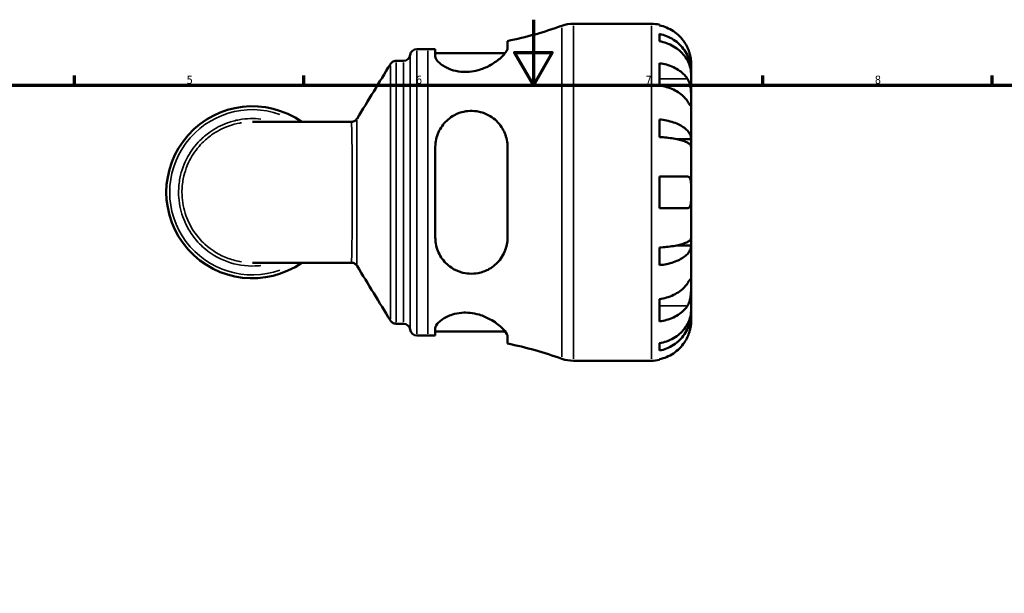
# Model space of a CAD drawing. Header units: millimetres. Extents: x 0 to 902, y 0 to 825.
# Tile 5 of 7: x 264 to 564, y 419 to 594. Entities that reach past the tile are written whole.
import ezdxf

# ---------------------------------------------------------------- set-up
doc = ezdxf.new("R2010")
doc.units = ezdxf.units.MM
for name, color, linetype, lineweight in [('Border (ISO)', 7, 'Continuous', 70), ('Visible (ISO)', 7, 'Continuous', 50), ('Visible Narrow (ISO)', 7, 'Continuous', 35)]:
    doc.layers.add(name, color=color, linetype=linetype, lineweight=lineweight)
doc.styles.add('Note Text (ISO)', font='tahoma.ttf')

# ---------------------------------------------------------------- blocks, each defined once
blk = doc.blocks.new('Borders Default Border')
at = {"layer": 'Border (ISO)'}
for p, q in [((280.3333282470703, 574.000015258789), (280.3333282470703, 576.8999862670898)), ((350.4166793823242, 574.000015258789), (350.4166793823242, 576.8999862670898)), ((490.5833435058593, 574.000015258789), (490.5833435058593, 576.8999862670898)), ((560.6666564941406, 574.000015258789), (560.6666564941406, 576.8999862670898))]:
    blk.add_line(p, q, dxfattribs=at)
at = {"layer": 'Border (ISO)', "flags": 128}
for points in [[(420.4999923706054, 594.0000152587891), (420.4999923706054, 574.000015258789), (414.7264862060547, 584.000015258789), (426.2734985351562, 584.000015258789), (420.4999923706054, 574.000015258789)], [(20, 20), (20, 574.000015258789), (820.999984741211, 574.000015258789), (820.999984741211, 20), (20, 20)]]:
    blk.add_lwpolyline(points, dxfattribs=at)
at = {"layer": 'Border (ISO)', "color": 232, "true_color": 0xca0064, "char_height": 2.5, "attachment_point": 7, "style": 'Note Text (ISO)'}
for s, insert in [('5', (314.6429940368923, 574.3473257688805)), ('6', (384.6603272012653, 574.3473257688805)), ('7', (454.7676605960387, 574.3999999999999)), ('8', (524.8089938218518, 574.3432739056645))]:
    blk.add_mtext(s, dxfattribs=dict(at, insert=insert))

msp = doc.modelspace()

# ---------------------------------------------------------------- linework, layer by layer
at = {"layer": 'Visible (ISO)'}
for p, q in [((432.7198983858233, 592.7379836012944), (456.5683131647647, 592.7379836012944)), ((458.9933131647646, 592.4930088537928), (458.9933131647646, 592.2630275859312)), ((458.9933131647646, 589.6322306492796), (458.9933131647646, 587.3967796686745)), ((412.6133131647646, 585.3538327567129), (412.6133131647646, 587.4798233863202)), ((384.9058131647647, 585.0129836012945), (388.2458131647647, 585.0129836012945)), ((390.5633131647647, 585.0350722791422), (390.5633131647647, 582.7841672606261)), ((390.5633131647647, 583.7529836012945), (411.8816228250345, 583.7529836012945)), ((378.6028701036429, 581.4079836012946), (380.8181273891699, 581.4079836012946)), ((458.9933131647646, 580.7476061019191), (458.9933131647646, 573.8886703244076)), ((468.6933131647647, 578.0792911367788), (468.6933131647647, 580.6129836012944)), ((468.6933131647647, 578.0792911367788), (468.6421278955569, 578.0792911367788)), ((468.6933131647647, 577.1149288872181), (468.6933131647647, 578.0792911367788)), ((468.6933131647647, 569.0803131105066), (468.6933131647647, 577.114928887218)), ((468.6933131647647, 557.4625150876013), (468.6933131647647, 569.0803131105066)), ((364.8944530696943, 562.7493336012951), (334.6933132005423, 562.7493336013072)), ((458.9933131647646, 563.5189880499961), (458.9933131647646, 558.122131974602)), ((468.6933131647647, 557.4625150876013), (464.4015756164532, 557.4625150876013)), ((468.6933131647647, 555.1343386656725), (468.6933131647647, 557.4625150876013)), ((390.5633131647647, 555.0979836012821), (390.5633131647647, 527.3779836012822)), ((412.6133131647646, 527.3779836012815), (412.6133131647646, 555.0979836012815)), ((468.6933131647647, 541.2379836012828), (468.6933131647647, 555.1343386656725)), ((458.9933131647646, 546.0879836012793), (458.9933131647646, 536.3879836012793)), ((468.6933131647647, 527.3416285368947), (468.6933131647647, 541.2379836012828)), ((468.6933131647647, 525.0134521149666), (468.6933131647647, 527.3416285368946)), ((458.9933131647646, 524.3538352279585), (458.9933131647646, 518.9569791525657)), ((468.6933131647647, 525.0134521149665), (464.4015756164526, 525.0134521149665)), ((468.6933131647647, 513.395654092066), (468.6933131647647, 525.0134521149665)), ((334.6933132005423, 519.7266336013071), (364.8944530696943, 519.7266336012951)), ((468.6933131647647, 505.3610383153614), (468.6933131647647, 513.395654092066)), ((458.9933131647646, 508.5872968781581), (458.9933131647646, 501.7283611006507)), ((468.6933131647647, 504.396676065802), (468.6933131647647, 505.3610383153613)), ((468.6933131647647, 504.3966760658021), (468.6421278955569, 504.3966760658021)), ((468.6933131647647, 501.8629836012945), (468.6933131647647, 504.3966760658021)), ((378.6028701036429, 501.0679836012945), (380.8181273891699, 501.0679836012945)), ((390.5633131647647, 499.6917999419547), (390.5633131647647, 497.4408949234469)), ((384.9058131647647, 497.4629836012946), (388.2458131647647, 497.4629836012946)), ((390.5633131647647, 498.7229836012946), (411.8816228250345, 498.7229836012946)), ((412.6133131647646, 494.9961438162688), (412.6133131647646, 497.1221344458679)), ((458.9933131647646, 495.0791875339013), (458.9933131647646, 492.8437365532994)), ((458.9933131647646, 490.212939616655), (458.9933131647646, 489.9829583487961)), ((432.7198983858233, 489.7379836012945), (456.5683131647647, 489.7379836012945))]:
    msp.add_line(p, q, dxfattribs=at)
for centre, radius, start, end in [((432.7198983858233, 582.4379836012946), 10.3, 90, 109.7075450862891), ((456.5683131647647, 580.6129836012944), 12.125, 78.46304096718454, 90), ((388.2458131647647, 706.5977655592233), 121.5847819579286, 281.5612694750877, 289.707545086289), ((384.9058131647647, 582.9529836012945), 2.06, 89.99999999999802, 172.8192442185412), ((388.2458131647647, 706.5977655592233), 121.5847819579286, 270, 271.0921680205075), ((380.8181273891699, 583.4679836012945), 2.06, 270, 352.8192442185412), ((334.6933131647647, 541.2379836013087), 26.29165, 54.90319877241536, 305.0968012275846), ((380.8181273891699, 499.0079836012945), 2.06, 7.18075578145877, 90), ((384.9058131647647, 499.5229836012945), 2.06, 187.1807557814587, 270), ((388.2458131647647, 375.8782016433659), 121.5847819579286, 88.90783197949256, 90), ((388.2458131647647, 375.8782016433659), 121.5847819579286, 70.29245491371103, 78.43873052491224), ((432.7198983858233, 500.0379836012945), 10.3, 250.2924549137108, 270), ((456.5683131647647, 501.8629836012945), 12.125, 270, 281.5369590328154)]:
    msp.add_arc(centre, radius, start, end, dxfattribs=at)
for points, knots in [([(467.561533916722, 585.462983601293), (467.3071853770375, 586.0128942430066), (466.9968268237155, 586.572451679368), (466.1894074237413, 587.7850757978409), (465.662669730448, 588.4185735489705), (464.603546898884, 589.4807175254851), (463.9739800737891, 590.0075844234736), (462.6177962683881, 590.9164430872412), (461.8911698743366, 591.2984208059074), (460.5283021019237, 591.8643248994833), (459.7698611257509, 592.1038009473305), (458.9933131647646, 592.2630275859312)], [5.914314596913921, 5.914314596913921, 5.914314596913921, 5.914314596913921, 6.089730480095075, 6.089730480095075, 6.31513038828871, 6.31513038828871, 6.539719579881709, 6.539719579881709, 6.764308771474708, 6.764308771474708, 6.982426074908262, 6.982426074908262, 6.982426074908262, 6.982426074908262]), ([(458.9933131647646, 589.6322306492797), (459.7705645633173, 589.4781028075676), (460.529735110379, 589.2462113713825), (461.8931959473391, 588.698416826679), (462.619834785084, 588.3288566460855), (463.9761360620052, 587.4494963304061), (464.6058056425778, 586.939706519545), (465.6646842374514, 585.9123346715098), (466.1911477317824, 585.299832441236), (467.0988695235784, 583.9811017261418), (467.4801442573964, 583.2748838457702), (468.0544659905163, 581.9292075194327), (468.2999289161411, 581.165540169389), (468.6193419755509, 579.6052581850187), (468.6933131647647, 578.8086475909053), (468.6933131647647, 578.0792911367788)], [0.2300348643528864, 0.2300348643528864, 0.2300348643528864, 0.2300348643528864, 0.4483378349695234, 0.4483378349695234, 0.672895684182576, 0.672895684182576, 0.8974535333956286, 0.8974535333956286, 1.122626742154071, 1.122626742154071, 1.347799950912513, 1.347799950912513, 1.573805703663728, 1.573805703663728, 1.799811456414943, 1.799811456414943, 1.799811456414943, 1.799811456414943]), ([(468.6933131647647, 577.114928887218), (468.6933131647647, 577.7640393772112), (468.6193419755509, 578.4730045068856), (468.2999289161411, 579.8616196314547), (468.0544659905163, 580.5412660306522), (467.4801442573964, 581.7388870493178), (467.0988695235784, 582.3674047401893), (466.1911477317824, 583.541044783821), (465.6646842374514, 584.0861576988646), (464.6058056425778, 585.0004950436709), (463.9761360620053, 585.4541962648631), (462.619834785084, 586.2368067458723), (461.8931959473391, 586.5657068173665), (460.529735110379, 587.053231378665), (459.7705645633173, 587.2596094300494), (458.9933131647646, 587.3967796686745)], [5.405432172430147, 5.405432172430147, 5.405432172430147, 5.405432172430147, 5.631437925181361, 5.631437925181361, 5.857443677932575, 5.857443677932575, 6.082616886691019, 6.082616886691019, 6.307790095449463, 6.307790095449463, 6.532347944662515, 6.532347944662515, 6.756905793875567, 6.756905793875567, 6.975208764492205, 6.975208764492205, 6.975208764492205, 6.975208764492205]), ([(412.6133131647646, 585.3538327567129), (412.6133131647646, 585.3006165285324), (412.6094097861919, 585.2456290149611), (412.5680114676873, 584.9426017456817), (412.4621855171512, 584.6655132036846), (411.9043686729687, 583.6808850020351), (411.1870372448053, 582.8754002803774), (409.3595613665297, 581.3308190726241), (408.2887587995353, 580.5863656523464), (406.014989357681, 579.3839668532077), (404.8533106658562, 578.8976463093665), (402.731580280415, 578.3124258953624), (401.8302389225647, 578.1451853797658), (400.0545025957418, 577.9940033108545), (399.2054601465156, 578.0019053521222), (397.3318021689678, 578.1912626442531), (396.3547377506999, 578.4159875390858), (394.2185213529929, 579.141997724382), (393.1710398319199, 579.7115072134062), (391.5356958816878, 580.918885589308), (390.9666993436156, 581.5606960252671), (390.6137926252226, 582.3648509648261), (390.5633131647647, 582.5809044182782), (390.5633131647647, 582.7841672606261)], [-3.959481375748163, -3.959481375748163, -3.959481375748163, -3.959481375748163, -3.906055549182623, -3.906055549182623, -3.673993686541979, -3.673993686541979, -3.147422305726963, -3.147422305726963, -2.676255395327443, -2.676255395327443, -2.279367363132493, -2.279367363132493, -2.002004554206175, -2.002004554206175, -1.740958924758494, -1.740958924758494, -1.408610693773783, -1.408610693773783, -0.9362447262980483, -0.9362447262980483, -0.4420831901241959, -0.4420831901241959, -0.2484767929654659, -0.2484767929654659, -0.2484767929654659, -0.2484767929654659]), ([(468.6933131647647, 580.6129836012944), (468.6933131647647, 580.6129836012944), (468.6938225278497, 580.6716311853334), (468.6894468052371, 580.9146859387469), (468.6838752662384, 581.1097065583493), (468.6391703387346, 581.6979571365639), (468.5900586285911, 582.1265972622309), (468.4260122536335, 582.9632740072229), (468.3383737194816, 583.3272971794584), (468.1429905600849, 583.9871270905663), (468.047473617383, 584.272671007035), (467.8295155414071, 584.8531358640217), (467.7073397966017, 585.1458972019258), (467.5703216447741, 585.4439551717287), (467.5659330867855, 585.4534724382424), (467.561533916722, 585.462983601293)], [-3.375359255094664, -3.375359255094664, -3.375359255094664, -3.375359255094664, -3.244720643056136, -3.244720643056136, -3.100812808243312, -3.100812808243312, -2.913185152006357, -2.913185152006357, -2.78540811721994, -2.78540811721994, -2.690943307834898, -2.690943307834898, -2.594272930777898, -2.594272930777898, -2.591082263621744, -2.591082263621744, -2.591082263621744, -2.591082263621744]), ([(376.8437130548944, 580.4199596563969), (376.8754215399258, 580.4719880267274), (376.9138438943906, 580.5302511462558), (377.0139701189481, 580.6617319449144), (377.0756225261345, 580.7351671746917), (377.2384860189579, 580.8956244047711), (377.3400346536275, 580.983127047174), (377.603219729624, 581.1560550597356), (377.7662488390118, 581.241430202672), (378.153103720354, 581.3685701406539), (378.3771075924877, 581.4079836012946), (378.602870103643, 581.4079836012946)], [3.1395872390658, 3.1395872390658, 3.1395872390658, 3.1395872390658, 3.139990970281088, 3.139990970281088, 3.140394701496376, 3.140394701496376, 3.140798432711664, 3.140798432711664, 3.141202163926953, 3.141202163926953, 3.14160589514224, 3.14160589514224, 3.14160589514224, 3.14160589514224]), ([(458.9933131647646, 580.7476061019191), (459.7698611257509, 580.6350158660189), (460.5283021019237, 580.4656807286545), (461.8911698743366, 580.0655261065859), (462.6177962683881, 579.795427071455), (463.9739800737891, 579.1527669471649), (464.603546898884, 578.7802157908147), (465.662669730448, 578.029166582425), (466.1894074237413, 577.5812160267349), (466.9968268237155, 576.7237612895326), (467.3071853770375, 576.3280944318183), (467.561533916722, 575.9392488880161)], [0.2300371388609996, 0.2300371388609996, 0.2300371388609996, 0.2300371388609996, 0.4481544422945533, 0.4481544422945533, 0.6727436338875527, 0.6727436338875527, 0.8973328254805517, 0.8973328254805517, 1.122732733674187, 1.122732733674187, 1.298148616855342, 1.298148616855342, 1.298148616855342, 1.298148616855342]), ([(467.561533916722, 575.9392488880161), (467.6151757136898, 575.8572418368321), (467.6671855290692, 575.7717327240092), (467.8493993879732, 575.4491095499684), (467.968345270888, 575.1930566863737), (468.1861228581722, 574.6176238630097), (468.2814170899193, 574.2981973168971), (468.4726177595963, 573.4780129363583), (468.5481169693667, 572.9695455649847), (468.6559704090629, 571.8413804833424), (468.6770289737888, 571.2343703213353), (468.695565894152, 570.0730037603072), (468.6933131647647, 569.5340480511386), (468.6933131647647, 569.0803131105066)], [-0.7809009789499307, -0.7809009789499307, -0.7809009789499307, -0.7809009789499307, -0.742496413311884, -0.742496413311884, -0.6416801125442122, -0.6416801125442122, -0.5330879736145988, -0.5330879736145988, -0.3772794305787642, -0.3772794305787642, -0.1925034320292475, -0.1925034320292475, 0, 0, 0, 0]), ([(467.561533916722, 569.0803131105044), (467.3071853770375, 569.4691586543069), (466.9968268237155, 569.864825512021), (466.1894074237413, 570.7222802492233), (465.662669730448, 571.1702308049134), (464.603546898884, 571.9212800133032), (463.9739800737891, 572.2938311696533), (462.6177962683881, 572.9364912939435), (461.8911698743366, 573.2065903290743), (460.5283021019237, 573.606744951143), (459.7698611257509, 573.7760800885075), (458.9933131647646, 573.8886703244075)], [5.914314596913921, 5.914314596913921, 5.914314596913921, 5.914314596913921, 6.089730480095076, 6.089730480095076, 6.315130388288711, 6.315130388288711, 6.53971957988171, 6.53971957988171, 6.764308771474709, 6.764308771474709, 6.98242607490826, 6.98242607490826, 6.98242607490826, 6.98242607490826]), ([(468.6933131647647, 569.0803131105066), (468.6933131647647, 568.812186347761), (468.693609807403, 568.5764537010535), (468.6911141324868, 568.1656719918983), (468.688057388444, 567.9975814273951), (468.6633243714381, 567.7207253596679), (468.6361498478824, 567.6481023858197), (468.5250611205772, 567.673933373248), (468.444468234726, 567.7645436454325), (468.2469803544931, 568.0378312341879), (468.1499087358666, 568.1823709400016), (467.9268406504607, 568.5205420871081), (467.8031678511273, 568.7104761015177), (467.632277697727, 568.9721102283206), (467.5972652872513, 569.0256873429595), (467.561533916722, 569.0803131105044)], [0, 0, 0, 0, 0.1137565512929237, 0.1137565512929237, 0.2353809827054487, 0.2353809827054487, 0.3943089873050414, 0.3943089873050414, 0.5463068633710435, 0.5463068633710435, 0.6520405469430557, 0.6520405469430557, 0.7538182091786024, 0.7538182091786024, 0.7793379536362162, 0.7793379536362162, 0.7793379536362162, 0.7793379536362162]), ([(390.5633131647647, 555.0979836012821), (390.5633131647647, 555.11088202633), (390.563335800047, 555.1237793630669), (390.5661596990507, 555.9284245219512), (390.6541157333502, 556.7107664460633), (391.1420753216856, 558.9240273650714), (391.7521589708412, 560.2919718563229), (393.4434530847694, 562.6667096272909), (394.5178136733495, 563.6883451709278), (396.6628288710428, 565.0148702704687), (397.6201276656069, 565.4384736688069), (399.4657835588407, 565.9505770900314), (400.3116454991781, 566.0821101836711), (402.1008532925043, 566.1507631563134), (403.0182589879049, 566.067143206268), (405.1474383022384, 565.6101842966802), (406.3005560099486, 565.1373848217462), (408.7191470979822, 563.6631004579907), (409.8935575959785, 562.5243883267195), (411.5572136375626, 560.0124643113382), (412.1197191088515, 558.675681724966), (412.5418803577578, 556.5378842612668), (412.6133131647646, 555.8229486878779), (412.6133131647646, 555.0979836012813)], [-3.884141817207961, -3.884141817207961, -3.884141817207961, -3.884141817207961, -3.88006945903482, -3.88006945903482, -3.630051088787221, -3.630051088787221, -3.152834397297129, -3.152834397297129, -2.687054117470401, -2.687054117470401, -2.367176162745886, -2.367176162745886, -2.108531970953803, -2.108531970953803, -1.825256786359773, -1.825256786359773, -1.4258802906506, -1.4258802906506, -0.8839261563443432, -0.8839261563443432, -0.4089083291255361, -0.4089083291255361, -0.1795969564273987, -0.1795969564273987, -0.1795969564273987, -0.1795969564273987]), ([(364.8944530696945, 562.7493336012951), (365.1097594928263, 562.7493336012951), (365.3254847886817, 562.7852192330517), (365.7041777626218, 562.9050169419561), (365.8669462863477, 562.9869219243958), (366.1326622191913, 563.1562870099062), (366.2368289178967, 563.2435026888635), (366.4046103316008, 563.405108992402), (366.4686233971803, 563.4799116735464), (366.5726131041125, 563.6144550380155), (366.612575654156, 563.6744199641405), (366.6454852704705, 563.7280397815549)], [-1.553073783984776, -1.553073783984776, -1.553073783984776, -1.553073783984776, -1.549463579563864, -1.549463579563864, -1.545853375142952, -1.545853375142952, -1.54224317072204, -1.54224317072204, -1.538632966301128, -1.538632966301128, -1.535022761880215, -1.535022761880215, -1.535022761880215, -1.535022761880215]), ([(458.9933131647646, 563.5189880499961), (459.7705645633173, 563.4381886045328), (460.529735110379, 563.3166226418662), (461.8931959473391, 563.0294487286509), (462.619834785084, 562.835711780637), (463.9761360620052, 562.374718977), (464.6058056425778, 562.107468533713), (465.6646842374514, 561.5688826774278), (466.1911477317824, 561.247786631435), (467.0988695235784, 560.5564598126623), (467.4801442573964, 560.1862345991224), (468.0544659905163, 559.4807819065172), (468.2999289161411, 559.0804395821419), (468.6193419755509, 558.2624827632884), (468.6933131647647, 557.844870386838), (468.6933131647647, 557.4625150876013)], [0.2300348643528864, 0.2300348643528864, 0.2300348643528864, 0.2300348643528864, 0.4483378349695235, 0.4483378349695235, 0.6728956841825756, 0.6728956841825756, 0.8974535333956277, 0.8974535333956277, 1.12262674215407, 1.12262674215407, 1.347799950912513, 1.347799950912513, 1.573805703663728, 1.573805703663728, 1.799811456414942, 1.799811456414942, 1.799811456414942, 1.799811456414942]), ([(468.6933131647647, 555.1343386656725), (468.6933131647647, 555.3229630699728), (468.619341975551, 555.5289805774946), (468.2999289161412, 555.932496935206), (468.0544659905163, 556.1299947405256), (467.4801442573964, 556.4780103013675), (467.0988695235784, 556.6606506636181), (466.1911477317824, 557.0016976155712), (465.6646842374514, 557.1601014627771), (464.6058056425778, 557.4257978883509), (463.9761360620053, 557.5576384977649), (462.619834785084, 557.785056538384), (461.8931959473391, 557.8806312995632), (460.529735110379, 558.0223006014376), (459.7705645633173, 558.0822718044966), (458.9933131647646, 558.122131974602)], [5.405432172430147, 5.405432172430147, 5.405432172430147, 5.405432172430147, 5.63143792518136, 5.63143792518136, 5.857443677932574, 5.857443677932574, 6.082616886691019, 6.082616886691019, 6.307790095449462, 6.307790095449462, 6.532347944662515, 6.532347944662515, 6.756905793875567, 6.756905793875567, 6.975208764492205, 6.975208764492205, 6.975208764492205, 6.975208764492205]), ([(458.9933131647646, 546.0879836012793), (459.7698611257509, 546.0879836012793), (460.5283021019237, 546.0879836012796), (461.8911698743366, 546.0879836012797), (462.6177962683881, 546.0879836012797), (463.9739800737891, 546.0879836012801), (464.603546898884, 546.0879836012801), (465.662669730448, 546.0879836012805), (466.1894074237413, 546.0879836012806), (466.9968268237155, 546.0879836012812), (467.3071853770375, 546.0879836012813), (467.561533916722, 546.0879836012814)], [0.230037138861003, 0.230037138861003, 0.230037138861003, 0.230037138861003, 0.4481544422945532, 0.4481544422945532, 0.6727436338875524, 0.6727436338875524, 0.8973328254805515, 0.8973328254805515, 1.122732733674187, 1.122732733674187, 1.298148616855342, 1.298148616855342, 1.298148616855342, 1.298148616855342]), ([(467.561533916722, 546.0879836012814), (467.6318666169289, 546.0879836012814), (467.6993112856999, 546.080834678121), (467.8802070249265, 546.0396412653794), (467.9857665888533, 545.9886422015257), (468.1868278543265, 545.8241866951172), (468.2777541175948, 545.7038035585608), (468.4703908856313, 545.3124395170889), (468.5479659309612, 545.0002147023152), (468.6562434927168, 544.1845620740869), (468.6770868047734, 543.6699551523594), (468.6955800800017, 542.5133956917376), (468.6933131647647, 541.8785430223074), (468.6933131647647, 541.2379836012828)], [-0.775077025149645, -0.775077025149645, -0.775077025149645, -0.775077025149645, -0.7256039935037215, -0.7256039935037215, -0.6359426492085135, -0.6359426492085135, -0.5336564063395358, -0.5336564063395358, -0.3753162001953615, -0.3753162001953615, -0.1921678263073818, -0.1921678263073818, 0, 0, 0, 0]), ([(468.6933131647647, 541.2379836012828), (468.6933131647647, 540.8025215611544), (468.6938225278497, 540.3691105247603), (468.6894468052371, 539.4871445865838), (468.6838752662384, 539.0472355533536), (468.6391703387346, 538.1179706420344), (468.5900586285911, 537.6647728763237), (468.4260122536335, 537.0608185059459), (468.3383737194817, 536.8645428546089), (468.1429905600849, 536.6082018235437), (468.047473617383, 536.527260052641), (467.829515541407, 536.4172083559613), (467.7073397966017, 536.3897662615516), (467.5703216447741, 536.388011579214), (467.5659330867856, 536.3879836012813), (467.561533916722, 536.3879836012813)], [-3.37535925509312, -3.37535925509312, -3.37535925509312, -3.37535925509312, -3.244720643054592, -3.244720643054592, -3.100812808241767, -3.100812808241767, -2.913185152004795, -2.913185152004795, -2.785408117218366, -2.785408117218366, -2.690943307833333, -2.690943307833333, -2.594272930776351, -2.594272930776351, -2.591082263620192, -2.591082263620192, -2.591082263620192, -2.591082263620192]), ([(467.561533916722, 536.3879836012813), (467.3071853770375, 536.3879836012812), (466.9968268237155, 536.3879836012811), (466.1894074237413, 536.3879836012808), (465.662669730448, 536.3879836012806), (464.603546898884, 536.3879836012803), (463.9739800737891, 536.3879836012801), (462.6177962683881, 536.3879836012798), (461.8911698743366, 536.3879836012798), (460.5283021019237, 536.3879836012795), (459.7698611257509, 536.3879836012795), (458.9933131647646, 536.3879836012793)], [5.914314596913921, 5.914314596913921, 5.914314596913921, 5.914314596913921, 6.089730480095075, 6.089730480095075, 6.31513038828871, 6.31513038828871, 6.539719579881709, 6.539719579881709, 6.764308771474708, 6.764308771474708, 6.982426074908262, 6.982426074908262, 6.982426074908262, 6.982426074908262]), ([(412.6133131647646, 527.3779836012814), (412.6133131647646, 527.2085983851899), (412.6094097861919, 527.0396529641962), (412.5680114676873, 526.1398690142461), (412.4621855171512, 525.4245941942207), (411.9043686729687, 523.1665731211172), (411.1870372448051, 521.7369896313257), (409.3595613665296, 519.4354141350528), (408.2887587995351, 518.5081300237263), (406.0149893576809, 517.2099839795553), (404.8533106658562, 516.7711840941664), (402.731580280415, 516.376542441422), (401.8302389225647, 516.3176020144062), (400.0545025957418, 516.426176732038), (399.2054601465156, 516.5791482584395), (397.3318021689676, 517.1488204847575), (396.3547377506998, 517.6165959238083), (394.2185213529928, 519.0408298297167), (393.1710398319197, 520.1101673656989), (391.535695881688, 522.6012925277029), (390.9666993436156, 524.0442544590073), (390.6137926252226, 526.1630246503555), (390.5633131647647, 526.7686910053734), (390.5633131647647, 527.3779836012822)], [-3.95948137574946, -3.95948137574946, -3.95948137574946, -3.95948137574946, -3.906055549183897, -3.906055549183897, -3.67399368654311, -3.67399368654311, -3.147422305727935, -3.147422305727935, -2.676255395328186, -2.676255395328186, -2.279367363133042, -2.279367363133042, -2.002004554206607, -2.002004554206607, -1.740958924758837, -1.740958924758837, -1.408610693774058, -1.408610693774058, -0.9362447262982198, -0.9362447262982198, -0.4420831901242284, -0.4420831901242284, -0.2484767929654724, -0.2484767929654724, -0.2484767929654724, -0.2484767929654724]), ([(458.9933131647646, 524.3538352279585), (459.7705645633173, 524.393695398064), (460.529735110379, 524.4536666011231), (461.8931959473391, 524.5953359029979), (462.619834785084, 524.6909106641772), (463.9761360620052, 524.9183287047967), (464.6058056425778, 525.0501693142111), (465.6646842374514, 525.3158657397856), (466.1911477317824, 525.4742695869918), (467.0988695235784, 525.8153165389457), (467.4801442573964, 525.9979569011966), (468.0544659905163, 526.3459724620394), (468.2999289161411, 526.5434702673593), (468.6193419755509, 526.9469866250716), (468.6933131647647, 527.1530041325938), (468.6933131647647, 527.3416285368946)], [0.2300348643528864, 0.2300348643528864, 0.2300348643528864, 0.2300348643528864, 0.4483378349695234, 0.4483378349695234, 0.672895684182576, 0.672895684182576, 0.8974535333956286, 0.8974535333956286, 1.122626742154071, 1.122626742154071, 1.347799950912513, 1.347799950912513, 1.573805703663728, 1.573805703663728, 1.799811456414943, 1.799811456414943, 1.799811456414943, 1.799811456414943]), ([(468.6933131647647, 525.0134521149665), (468.6933131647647, 524.6310968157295), (468.6193419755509, 524.2134844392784), (468.2999289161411, 523.3955276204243), (468.0544659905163, 522.9951852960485), (467.4801442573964, 522.2897326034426), (467.0988695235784, 521.9195073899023), (466.1911477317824, 521.2281805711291), (465.6646842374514, 520.9070845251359), (464.6058056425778, 520.3684986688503), (463.9761360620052, 520.1012482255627), (462.6198347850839, 519.6402554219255), (461.8931959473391, 519.4465184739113), (460.529735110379, 519.1593445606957), (459.7705645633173, 519.037778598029), (458.9933131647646, 518.9569791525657)], [5.405432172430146, 5.405432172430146, 5.405432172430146, 5.405432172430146, 5.63143792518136, 5.63143792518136, 5.857443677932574, 5.857443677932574, 6.082616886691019, 6.082616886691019, 6.307790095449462, 6.307790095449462, 6.532347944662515, 6.532347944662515, 6.756905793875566, 6.756905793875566, 6.975208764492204, 6.975208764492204, 6.975208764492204, 6.975208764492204]), ([(366.6454852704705, 518.7479274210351), (366.6125752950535, 518.8015478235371), (366.5726122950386, 518.861513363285), (366.4686214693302, 518.9960578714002), (366.4046077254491, 519.0708610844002), (366.2368248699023, 519.2324680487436), (366.1326573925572, 519.3196838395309), (365.8669405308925, 519.4890483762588), (365.704171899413, 519.5709526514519), (365.3254805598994, 519.6907487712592), (365.1097570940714, 519.7266336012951), (364.8944530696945, 519.7266336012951)], [1.535033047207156, 1.535033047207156, 1.535033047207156, 1.535033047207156, 1.538643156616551, 1.538643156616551, 1.542253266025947, 1.542253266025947, 1.545863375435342, 1.545863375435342, 1.549473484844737, 1.549473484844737, 1.553083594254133, 1.553083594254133, 1.553083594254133, 1.553083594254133]), ([(467.561533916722, 513.395654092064), (467.6151757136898, 513.477661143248), (467.6671855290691, 513.5572887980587), (467.8493993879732, 513.8363631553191), (467.9683452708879, 514.0188813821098), (468.1861228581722, 514.3476945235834), (468.2814170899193, 514.4882106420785), (468.4726177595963, 514.7454763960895), (468.5481169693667, 514.8218548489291), (468.6559704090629, 514.808748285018), (468.6770289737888, 514.6857236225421), (468.695565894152, 514.2082514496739), (468.6933131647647, 513.8493890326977), (468.6933131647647, 513.395654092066)], [-0.7809009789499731, -0.7809009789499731, -0.7809009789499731, -0.7809009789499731, -0.7424964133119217, -0.7424964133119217, -0.6416801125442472, -0.6416801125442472, -0.5330879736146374, -0.5330879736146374, -0.3772794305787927, -0.3772794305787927, -0.1925034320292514, -0.1925034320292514, 0, 0, 0, 0]), ([(458.9933131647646, 508.5872968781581), (459.7698611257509, 508.6998871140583), (460.5283021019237, 508.8692222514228), (461.8911698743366, 509.2693768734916), (462.6177962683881, 509.5394759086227), (463.9739800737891, 510.1821360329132), (464.603546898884, 510.5546871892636), (465.662669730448, 511.3057363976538), (466.1894074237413, 511.7536869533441), (466.9968268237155, 512.611141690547), (467.3071853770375, 513.0068085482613), (467.561533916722, 513.395654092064)], [0.2300371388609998, 0.2300371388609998, 0.2300371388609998, 0.2300371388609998, 0.4481544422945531, 0.4481544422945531, 0.6727436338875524, 0.6727436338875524, 0.8973328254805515, 0.8973328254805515, 1.122732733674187, 1.122732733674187, 1.298148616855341, 1.298148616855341, 1.298148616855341, 1.298148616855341]), ([(468.6933131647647, 513.395654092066), (468.6933131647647, 513.1275273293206), (468.693609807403, 512.8289056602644), (468.6911141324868, 512.1606137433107), (468.688057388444, 511.7900952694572), (468.6633243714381, 510.8976514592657), (468.6361498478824, 510.3710090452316), (468.5250611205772, 509.3411087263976), (468.444468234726, 508.8487010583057), (468.2469803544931, 508.0577789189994), (468.1499087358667, 507.7508693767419), (467.9268406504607, 507.1891582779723), (467.8031678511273, 506.9355791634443), (467.632277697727, 506.6475311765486), (467.5972652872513, 506.5913440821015), (467.561533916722, 506.5367183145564)], [0, 0, 0, 0, 0.1137565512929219, 0.1137565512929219, 0.2353809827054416, 0.2353809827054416, 0.3943089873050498, 0.3943089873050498, 0.546306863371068, 0.546306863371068, 0.6520405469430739, 0.6520405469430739, 0.7538182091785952, 0.7538182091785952, 0.77933795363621, 0.77933795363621, 0.77933795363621, 0.77933795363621]), ([(467.561533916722, 506.5367183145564), (467.3071853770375, 506.147872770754), (466.9968268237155, 505.7522059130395), (466.1894074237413, 504.8947511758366), (465.662669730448, 504.4468006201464), (464.603546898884, 503.6957514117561), (463.9739800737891, 503.3232002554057), (462.6177962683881, 502.6805401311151), (461.8911698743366, 502.4104410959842), (460.5283021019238, 502.0102864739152), (459.7698611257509, 501.8409513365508), (458.9933131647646, 501.7283611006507)], [5.914314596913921, 5.914314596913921, 5.914314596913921, 5.914314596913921, 6.089730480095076, 6.089730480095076, 6.315130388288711, 6.315130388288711, 6.53971957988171, 6.53971957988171, 6.764308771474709, 6.764308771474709, 6.982426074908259, 6.982426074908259, 6.982426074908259, 6.982426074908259]), ([(458.9933131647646, 495.0791875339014), (459.7705645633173, 495.2163577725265), (460.529735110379, 495.4227358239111), (461.8931959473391, 495.9102603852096), (462.619834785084, 496.239160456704), (463.9761360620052, 497.0217709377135), (464.6058056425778, 497.4754721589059), (465.6646842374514, 498.3898095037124), (466.1911477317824, 498.9349224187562), (467.0988695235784, 500.1085624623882), (467.4801442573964, 500.7370801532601), (468.0544659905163, 501.934701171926), (468.2999289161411, 502.6143475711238), (468.6193419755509, 504.0029626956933), (468.6933131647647, 504.711927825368), (468.6933131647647, 505.3610383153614)], [0.2300348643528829, 0.2300348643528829, 0.2300348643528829, 0.2300348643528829, 0.4483378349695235, 0.4483378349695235, 0.672895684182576, 0.672895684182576, 0.8974535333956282, 0.8974535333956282, 1.122626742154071, 1.122626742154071, 1.347799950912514, 1.347799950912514, 1.573805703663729, 1.573805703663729, 1.799811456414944, 1.799811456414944, 1.799811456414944, 1.799811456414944]), ([(390.5633131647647, 499.6917999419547), (390.5633131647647, 499.6961029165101), (390.5633358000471, 499.7004117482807), (390.5661596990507, 499.9696214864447), (390.6541157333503, 500.2551668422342), (391.1420753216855, 501.1271873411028), (391.752158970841, 501.7518539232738), (393.4434530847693, 502.920113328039), (394.5178136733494, 503.4674631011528), (396.6628288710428, 504.1351841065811), (397.6201276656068, 504.3313208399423), (399.4657835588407, 504.4816287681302), (400.3116454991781, 504.4731145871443), (402.1008532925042, 504.2887649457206), (403.0182589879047, 504.0999465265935), (405.1474383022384, 503.467827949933), (406.3005560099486, 502.9602912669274), (408.7191470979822, 501.6288882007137), (409.8935575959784, 500.7516941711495), (411.5572136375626, 499.1905486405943), (412.1197191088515, 498.4898876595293), (412.5418803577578, 497.6096697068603), (412.6133131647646, 497.3498987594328), (412.6133131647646, 497.1221344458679)], [-3.884141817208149, -3.884141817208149, -3.884141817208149, -3.884141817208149, -3.880069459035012, -3.880069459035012, -3.630051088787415, -3.630051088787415, -3.152834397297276, -3.152834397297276, -2.687054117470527, -2.687054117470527, -2.367176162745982, -2.367176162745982, -2.108531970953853, -2.108531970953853, -1.825256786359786, -1.825256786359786, -1.425880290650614, -1.425880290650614, -0.8839261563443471, -0.8839261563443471, -0.4089083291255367, -0.4089083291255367, -0.1795969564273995, -0.1795969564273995, -0.1795969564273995, -0.1795969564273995]), ([(468.6933131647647, 504.3966760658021), (468.6933131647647, 503.6673196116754), (468.6193419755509, 502.8707090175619), (468.2999289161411, 501.3104270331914), (468.0544659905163, 500.5467596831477), (467.4801442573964, 499.2010833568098), (467.0988695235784, 498.4948654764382), (466.1911477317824, 497.1761347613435), (465.6646842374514, 496.5636325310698), (464.6058056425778, 495.5362606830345), (463.9761360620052, 495.0264708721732), (462.619834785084, 494.1471105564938), (461.8931959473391, 493.7775503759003), (460.529735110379, 493.2297558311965), (459.7705645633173, 492.9978643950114), (458.9933131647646, 492.8437365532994)], [5.405432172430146, 5.405432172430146, 5.405432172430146, 5.405432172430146, 5.63143792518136, 5.63143792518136, 5.857443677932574, 5.857443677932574, 6.082616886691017, 6.082616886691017, 6.307790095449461, 6.307790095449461, 6.532347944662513, 6.532347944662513, 6.756905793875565, 6.756905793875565, 6.975208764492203, 6.975208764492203, 6.975208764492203, 6.975208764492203]), ([(378.6028701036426, 501.0679836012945), (378.3830739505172, 501.0679836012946), (378.1648350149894, 501.1052560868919), (377.7801555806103, 501.2283411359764), (377.6152948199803, 501.3131791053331), (377.3489505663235, 501.4858721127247), (377.2460515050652, 501.5736325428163), (377.0810536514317, 501.7347621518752), (377.0185968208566, 501.8086162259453), (376.9172055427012, 501.9408798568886), (376.8783191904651, 501.9995132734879), (376.8453939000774, 502.0532531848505), (376.8445510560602, 502.0546325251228), (376.8437130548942, 502.0560075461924)], [6.283188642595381, 6.283188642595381, 6.283188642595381, 6.283188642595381, 6.283581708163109, 6.283581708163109, 6.283985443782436, 6.283985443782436, 6.284389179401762, 6.284389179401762, 6.284792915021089, 6.284792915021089, 6.285196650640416, 6.285196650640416, 6.285207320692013, 6.285207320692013, 6.285207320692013, 6.285207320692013]), ([(467.561533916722, 497.0129836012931), (467.6318666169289, 497.1650454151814), (467.6993112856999, 497.3182984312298), (467.8802070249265, 497.7513343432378), (467.9857665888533, 498.0310605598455), (468.1868278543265, 498.6244796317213), (468.2777541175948, 498.9343317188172), (468.4703908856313, 499.6946248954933), (468.5479659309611, 500.1189213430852), (468.6562434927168, 500.9133798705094), (468.6770868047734, 501.2535019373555), (468.6955800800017, 501.7360702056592), (468.6933131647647, 501.8629836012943), (468.6933131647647, 501.8629836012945)], [-0.775077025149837, -0.775077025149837, -0.775077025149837, -0.775077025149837, -0.7256039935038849, -0.7256039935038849, -0.6359426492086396, -0.6359426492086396, -0.5336564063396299, -0.5336564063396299, -0.3753162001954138, -0.3753162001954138, -0.192167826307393, -0.192167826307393, 0, 0, 0, 0]), ([(458.9933131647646, 490.212939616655), (459.7698611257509, 490.3721662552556), (460.5283021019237, 490.6116423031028), (461.8911698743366, 491.1775463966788), (462.6177962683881, 491.5595241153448), (463.9739800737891, 492.4683827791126), (464.603546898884, 492.995249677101), (465.662669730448, 494.0573936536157), (466.1894074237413, 494.6908914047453), (466.9968268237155, 495.9035155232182), (467.3071853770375, 496.4630729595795), (467.561533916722, 497.0129836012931)], [0.230037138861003, 0.230037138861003, 0.230037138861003, 0.230037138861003, 0.4481544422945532, 0.4481544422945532, 0.6727436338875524, 0.6727436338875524, 0.8973328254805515, 0.8973328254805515, 1.122732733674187, 1.122732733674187, 1.298148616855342, 1.298148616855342, 1.298148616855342, 1.298148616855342])]:
    msp.add_open_spline(points, degree=3, knots=knots, dxfattribs=at)
for points in [[(366.6454852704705, 563.7280397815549), (370.0546862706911, 569.282669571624), (373.4496794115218, 574.850912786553), (376.8437130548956, 580.419959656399)], [(376.8437130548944, 502.0560075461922), (373.449679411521, 507.6250544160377), (370.0546862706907, 513.1932976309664), (366.6454852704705, 518.7479274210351)]]:
    msp.add_open_spline(points, degree=3, dxfattribs=at)
at = {"layer": 'Visible Narrow (ISO)'}
for p, q in [((429.2465402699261, 490.9679170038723), (429.2465402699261, 591.508050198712)), ((432.7198983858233, 592.1039331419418), (432.7198983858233, 490.3720340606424)), ((456.5683131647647, 490.3720340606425), (456.5683131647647, 592.1039331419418)), ((384.9058131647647, 584.4740407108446), (384.9058131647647, 498.0019264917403)), ((388.2458131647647, 498.0019264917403), (388.2458131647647, 584.4740407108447)), ((380.8181273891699, 501.562542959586), (380.8181273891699, 580.9134242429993)), ((382.8619702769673, 582.693732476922), (382.8619702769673, 499.7822347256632)), ((467.1331228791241, 575.9392488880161), (459.4217242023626, 575.9392488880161)), ((467.1331228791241, 506.5367183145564), (459.4217242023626, 506.5367183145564))]:
    msp.add_line(p, q, dxfattribs=at)
msp.add_arc((334.6933131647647, 541.2379836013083), 25.26165000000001, 70.54178236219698, 289.4582176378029, dxfattribs=at)
for points, knots in [([(378.6097037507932, 501.5648652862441), (378.6126488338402, 502.0246002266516), (378.6152744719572, 502.8003307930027), (378.6217694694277, 505.7955949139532), (378.6250316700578, 508.6674735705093), (378.6299918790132, 515.7023555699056), (378.6317651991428, 519.7861807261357), (378.634416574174, 529.4195288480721), (378.6351179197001, 535.0964769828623), (378.635190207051, 546.7200750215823), (378.6345052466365, 552.6623178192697), (378.6316993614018, 562.9929136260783), (378.6296998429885, 567.4654035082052), (378.6240791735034, 574.799662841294), (378.620432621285, 577.6329088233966), (378.6139017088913, 580.0556869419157), (378.6118904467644, 580.570371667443), (378.6097031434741, 580.9108328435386)], [-6.126109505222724, -6.126109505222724, -6.126109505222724, -6.126109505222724, -5.906845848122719, -5.906845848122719, -5.5174297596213, -5.5174297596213, -5.148778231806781, -5.148778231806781, -4.723561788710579, -4.723561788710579, -4.280607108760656, -4.280607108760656, -3.874066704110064, -3.874066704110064, -3.461496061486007, -3.461496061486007, -3.298685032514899, -3.298685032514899, -3.298685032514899, -3.298685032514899]), ([(376.8451734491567, 579.9371064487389), (376.8456556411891, 579.6022906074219), (376.8461083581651, 579.094036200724), (376.8475849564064, 576.7161378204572), (376.8484459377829, 573.9501213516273), (376.8497925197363, 566.7965862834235), (376.850284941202, 562.4367779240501), (376.8509789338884, 552.3690725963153), (376.8511512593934, 546.5793664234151), (376.8511331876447, 535.2541108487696), (376.8509569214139, 529.7228290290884), (376.8503012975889, 520.3345796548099), (376.849864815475, 516.3537225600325), (376.8486722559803, 509.4929186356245), (376.8478983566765, 506.6899394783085), (376.8464146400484, 503.7530339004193), (376.8458207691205, 502.9893913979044), (376.8451736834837, 502.538572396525)], [3.29686824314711, 3.29686824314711, 3.29686824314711, 3.29686824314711, 3.461496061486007, 3.461496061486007, 3.874066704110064, 3.874066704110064, 4.280607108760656, 4.280607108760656, 4.723561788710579, 4.723561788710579, 5.148778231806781, 5.148778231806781, 5.5174297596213, 5.5174297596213, 5.906845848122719, 5.906845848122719, 6.127926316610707, 6.127926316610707, 6.127926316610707, 6.127926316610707]), ([(337.2920331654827, 563.6290486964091), (335.0916162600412, 563.8846162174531), (332.873506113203, 563.8150075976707), (329.4628919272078, 563.1995621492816), (328.2524967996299, 562.8752181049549), (325.1588065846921, 561.7657154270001), (323.3312265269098, 560.8144280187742), (320.577621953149, 558.8619576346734), (319.5690371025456, 558.0034453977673), (317.9350999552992, 556.3479242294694), (317.2648655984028, 555.5703023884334), (316.0343542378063, 553.9269328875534), (315.4742122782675, 553.0613029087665), (313.8404895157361, 550.1132198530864), (313.0322924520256, 547.9034038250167), (312.2939211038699, 544.1592955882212), (312.1519631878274, 542.6917682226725), (312.1519631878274, 541.2379836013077), (312.1519631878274, 538.9838486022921), (312.4933389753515, 536.723178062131), (313.8094126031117, 532.477423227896), (314.7572427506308, 530.4910016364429), (316.9898366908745, 527.168257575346), (318.1812850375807, 525.7892043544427), (321.65099300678, 522.6244347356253), (324.2316607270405, 521.0607651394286), (329.6941116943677, 519.0665086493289), (332.6752126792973, 518.5996623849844), (336.1505194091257, 518.7365520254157), (336.7216761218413, 518.7815396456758), (337.2915600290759, 518.8484852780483)], [-3.950295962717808, -3.950295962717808, -3.950295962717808, -3.950295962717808, -3.260847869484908, -3.260847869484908, -2.873199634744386, -2.873199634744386, -2.234708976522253, -2.234708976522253, -1.824245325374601, -1.824245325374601, -1.505008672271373, -1.505008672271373, -1.185766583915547, -1.185766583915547, -0.4560640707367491, -0.4560640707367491, 0, 0, 0, 0.7071404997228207, 0.7071404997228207, 1.390521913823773, 1.390521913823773, 1.951646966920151, 1.951646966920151, 2.86376963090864, 2.86376963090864, 3.775892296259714, 3.775892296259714, 3.954847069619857, 3.954847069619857, 3.954847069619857, 3.954847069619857]), ([(331.3229117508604, 519.9961993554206), (329.9540299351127, 520.2133445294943), (328.605879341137, 520.5603016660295), (324.7096934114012, 521.9827389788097), (322.2469462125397, 523.4749585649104), (318.935782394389, 526.495117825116), (317.7987758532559, 527.8111568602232), (315.6681976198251, 530.9820721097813), (314.7636774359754, 532.8777265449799), (313.5077402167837, 536.9294766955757), (313.1819631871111, 539.0868486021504), (313.1819631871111, 541.2379836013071), (313.1819631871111, 542.6253392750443), (313.3174345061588, 544.0258097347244), (314.0220668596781, 547.5988354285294), (314.7933343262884, 549.7076765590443), (316.3524060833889, 552.5210504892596), (316.886953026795, 553.3471265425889), (318.0612376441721, 554.9154042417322), (318.700846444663, 555.6574935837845), (320.2601227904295, 557.2373676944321), (321.2226215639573, 558.05665124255), (323.8504034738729, 559.919905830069), (325.5944744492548, 560.827725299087), (328.5468021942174, 561.886530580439), (329.7018897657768, 562.1960541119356), (331.0256554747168, 562.4349276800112), (331.1782040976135, 562.4607672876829), (331.3309116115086, 562.4849510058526)], [-3.315123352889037, -3.315123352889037, -3.315123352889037, -3.315123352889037, -2.86376963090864, -2.86376963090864, -1.951646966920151, -1.951646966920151, -1.390521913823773, -1.390521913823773, -0.7071404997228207, -0.7071404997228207, 0, 0, 0, 0.4560640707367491, 0.4560640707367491, 1.185766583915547, 1.185766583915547, 1.505008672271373, 1.505008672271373, 1.824245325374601, 1.824245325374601, 2.234708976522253, 2.234708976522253, 2.873199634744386, 2.873199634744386, 3.260847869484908, 3.260847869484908, 3.311271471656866, 3.311271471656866, 3.311271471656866, 3.311271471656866]), ([(364.9448911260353, 562.496581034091), (364.9822333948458, 562.1090830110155), (365.0163279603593, 561.274543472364), (365.0765667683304, 558.6842351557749), (365.1021223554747, 556.8671595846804), (365.1411209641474, 552.5611868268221), (365.1548307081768, 550.0857976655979), (365.1712844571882, 544.826576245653), (365.1741098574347, 542.0463293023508), (365.16910087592, 536.5680891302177), (365.1612033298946, 533.8725251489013), (365.1341271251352, 528.9410526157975), (365.114713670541, 526.7157861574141), (365.0634372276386, 523.0527201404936), (365.0310798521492, 521.6435113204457), (364.9780642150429, 520.4199711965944), (364.9617493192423, 520.1551731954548), (364.9448213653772, 519.9806491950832)], [-1.397765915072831, -1.397765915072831, -1.397765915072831, -1.397765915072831, -1.041745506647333, -1.041745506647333, -0.6602849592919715, -0.6602849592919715, -0.2854629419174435, -0.2854629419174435, 0.0872338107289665, 0.0872338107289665, 0.4619412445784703, 0.4619412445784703, 0.8432339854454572, 0.8432339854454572, 1.236742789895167, 1.236742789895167, 1.397775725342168, 1.397775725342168, 1.397775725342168, 1.397775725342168]), ([(366.6179891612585, 519.0614255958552), (366.6108201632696, 519.2407998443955), (366.6048933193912, 519.4967733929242), (366.5860439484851, 520.7340109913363), (366.5786926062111, 522.206276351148), (366.5690923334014, 526.0371874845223), (366.5667876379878, 528.3658031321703), (366.5639046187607, 533.5274005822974), (366.563338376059, 536.3492263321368), (366.5629490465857, 542.0842045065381), (366.5631289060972, 544.9948227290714), (366.56457307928, 550.5001788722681), (366.5658212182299, 553.091166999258), (366.571299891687, 557.5967734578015), (366.5755182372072, 559.4972131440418), (366.5908767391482, 562.1434849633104), (366.601124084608, 562.9925299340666), (366.6180393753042, 563.4156151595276)], [-1.381530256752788, -1.381530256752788, -1.381530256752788, -1.381530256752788, -1.236742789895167, -1.236742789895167, -0.8432339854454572, -0.8432339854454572, -0.4619412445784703, -0.4619412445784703, -0.0872338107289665, -0.0872338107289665, 0.2854629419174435, 0.2854629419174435, 0.6602849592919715, 0.6602849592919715, 1.041745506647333, 1.041745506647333, 1.381519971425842, 1.381519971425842, 1.381519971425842, 1.381519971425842])]:
    msp.add_open_spline(points, degree=3, knots=knots, dxfattribs=at)

# ---------------------------------------------------------------- block references
msp.add_blockref('Borders Default Border', (0, 0))

doc.saveas('drawing.dxf')
